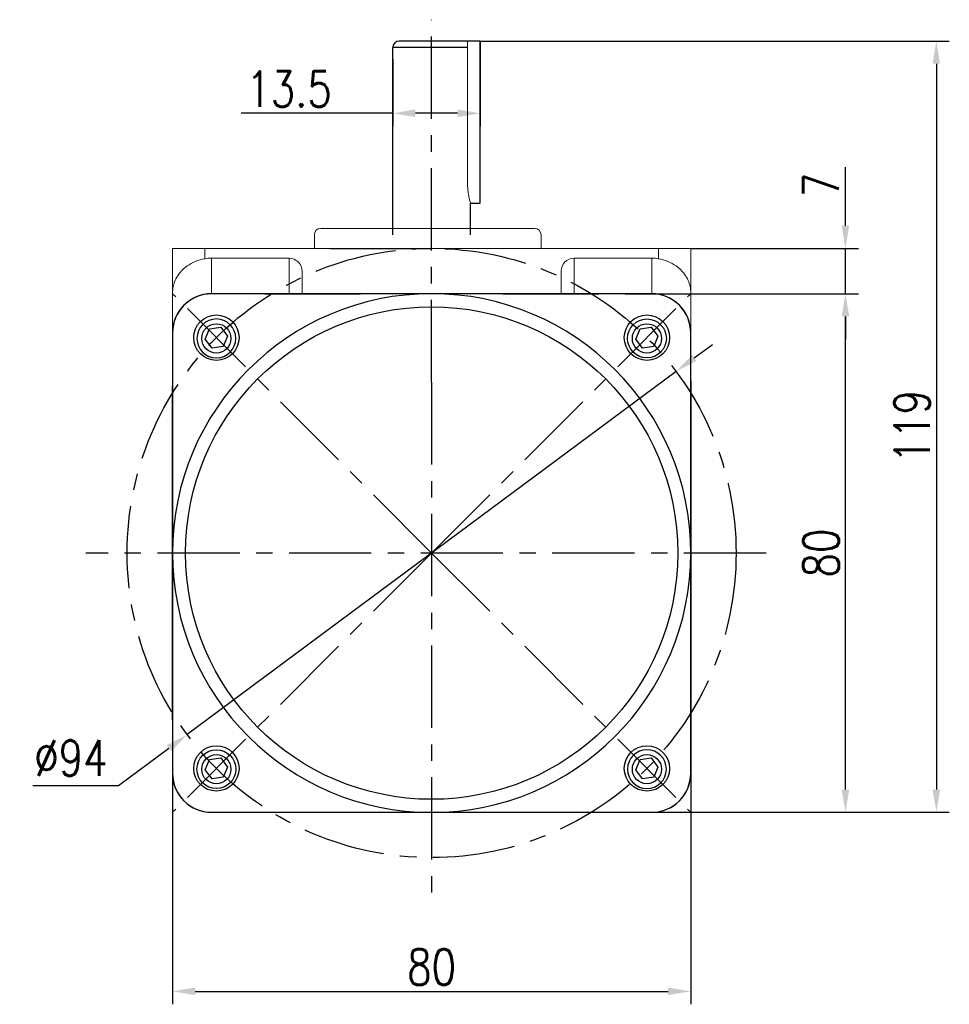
# Model space of a CAD drawing. Header units: inches. Extents: x -739 to 4096, y 9 to 1581.
# Tile 8 of 36: x 1245 to 1388, y 1062 to 1214. Entities that reach past the tile are written whole.
import ezdxf

# ---------------------------------------------------------------- set-up
doc = ezdxf.new("R2010")
doc.units = ezdxf.units.IN
doc.header["$LTSCALE"] = 10
doc.header["$MEASUREMENT"] = 0
doc.linetypes.add('CENTER', pattern=[10.16, 6.35, -1.27, 1.27, -1.27])
for name, color, linetype in [('1轮廓实线层', 7, 'Continuous'), ('3中心线层', 1, 'CENTER'), ('7标注层', 4, 'Continuous')]:
    doc.layers.add(name, color=color, linetype=linetype)
doc.styles.add('TH_GBDIM', font='romans.shx', dxfattribs={"width": 0.8, "bigfont": 'gbcbig.shx'})
doc.dimstyles.new('TH_GBDIM', dxfattribs={"dimtxt": 3.5, "dimasz": 2.5, "dimexe": 2, "dimexo": 0, "dimgap": 1, "dimtad": 1, "dimdec": 4, "dimdsep": 46, "dimtxsty": 'TH_GBDIM', "dimcen": 0.09, "dimclrd": 4, "dimclre": 4, "dimclrt": 3, "dimadec": 0, "dimazin": 0, "dimtfac": 1, "dimtdec": 4, "dimtmove": 0, "dimatfit": 3, "dimfxl": 1, "dimtzin": 0, "dimarcsym": 0})

# ---------------------------------------------------------------- blocks, each defined once
blk = doc.blocks.new('*D157')
at = {"layer": '7标注层', "color": 4, "lineweight": -2, "transparency": 16777216}
for p, q in [((1268.45, 1110.1), (1268.45, 1062.15)), ((1348.45, 1110.1), (1348.45, 1062.15)), ((1271.95, 1064.15), (1344.95, 1064.15))]:
    blk.add_line(p, q, dxfattribs=at)
at = {"layer": '7标注层', "color": 4, "transparency": 16777216}
for points in [[(1271.95, 1064.73), (1271.95, 1063.57), (1268.45, 1064.15)], [(1344.95, 1064.73), (1344.95, 1063.57), (1348.45, 1064.15)]]:
    blk.add_solid(points, dxfattribs=at)
at = {"layer": 'Defpoints', "color": 0, "transparency": 16777216}
for p in [(1268.45, 1110.1), (1348.45, 1110.1), (1348.45, 1064.15)]:
    blk.add_point(p, dxfattribs=at)
at = {"layer": '7标注层', "color": 3, "transparency": 16777216, "insert": (1308.45, 1067.9), "char_height": 5.5, "attachment_point": 5, "style": 'TH_GBDIM'}
blk.add_mtext('{80}{}{}', dxfattribs=at)
blk = doc.blocks.new('*D158')
at = {"layer": '7标注层', "color": 4, "lineweight": -2, "transparency": 16777216}
for p, q in [((1338.32, 1171.78), (1374.33, 1171.78)), ((1372.33, 1095.28), (1372.33, 1168.28)), ((1348.45, 1091.78), (1374.33, 1091.78))]:
    blk.add_line(p, q, dxfattribs=at)
at = {"layer": '7标注层', "color": 4, "transparency": 16777216}
for points in [[(1371.75, 1168.28), (1372.92, 1168.28), (1372.33, 1171.78)], [(1371.75, 1095.28), (1372.92, 1095.28), (1372.33, 1091.78)]]:
    blk.add_solid(points, dxfattribs=at)
at = {"layer": 'Defpoints', "color": 0, "transparency": 16777216}
for p in [(1338.32, 1171.78), (1372.33, 1171.78), (1348.45, 1091.78)]:
    blk.add_point(p, dxfattribs=at)
at = {"layer": '7标注层', "color": 3, "transparency": 16777216, "insert": (1368.58, 1131.78), "char_height": 5.5, "attachment_point": 5, "rotation": 90, "style": 'TH_GBDIM'}
blk.add_mtext('{80}{}{}', dxfattribs=at)
blk = doc.blocks.new('*D159')
at = {"layer": '7标注层', "color": 4, "lineweight": -2, "transparency": 16777216}
for p, q in [((1372.33, 1182.28), (1372.33, 1191.34)), ((1348.45, 1178.78), (1374.33, 1178.78)), ((1372.33, 1171.78), (1372.33, 1178.78)), ((1350.01, 1171.78), (1374.33, 1171.78)), ((1372.33, 1168.28), (1372.33, 1164.78))]:
    blk.add_line(p, q, dxfattribs=at)
at = {"layer": '7标注层', "color": 4, "transparency": 16777216}
for points in [[(1371.75, 1182.28), (1372.92, 1182.28), (1372.33, 1178.78)], [(1371.75, 1168.28), (1372.92, 1168.28), (1372.33, 1171.78)]]:
    blk.add_solid(points, dxfattribs=at)
at = {"layer": 'Defpoints', "color": 0, "transparency": 16777216}
for p in [(1348.45, 1178.78), (1372.33, 1178.78), (1350.01, 1171.78)]:
    blk.add_point(p, dxfattribs=at)
at = {"layer": '7标注层', "color": 3, "transparency": 16777216, "insert": (1368.58, 1188.56), "char_height": 5.5, "attachment_point": 5, "rotation": 90, "style": 'TH_GBDIM'}
blk.add_mtext('{7}{}{}', dxfattribs=at)
blk = doc.blocks.new('*D160')
at = {"layer": '7标注层', "color": 4, "lineweight": -2, "transparency": 16777216}
for p, q in [((1348.99, 1161.89), (1351.8, 1163.97)), ((1346.18, 1159.8), (1270.71, 1103.76)), ((1260.13, 1095.9), (1267.9, 1101.67)), ((1246.9, 1095.9), (1260.13, 1095.9))]:
    blk.add_line(p, q, dxfattribs=at)
at = {"layer": '7标注层', "color": 4, "transparency": 16777216}
for points in [[(1348.65, 1162.35), (1349.34, 1161.42), (1346.18, 1159.8)], [(1267.56, 1102.14), (1268.25, 1101.2), (1270.71, 1103.76)]]:
    blk.add_solid(points, dxfattribs=at)
at = {"layer": 'Defpoints', "color": 0, "transparency": 16777216}
for p in [(1346.18, 1159.8), (1270.71, 1103.76)]:
    blk.add_point(p, dxfattribs=at)
at = {"layer": '7标注层', "color": 3, "transparency": 16777216, "insert": (1252.76, 1100.15), "char_height": 5.5, "attachment_point": 5, "style": 'TH_GBDIM'}
blk.add_mtext('{∅94}{}{}', dxfattribs=at)
blk = doc.blocks.new('*D161')
at = {"layer": '7标注层', "color": 4, "lineweight": -2, "transparency": 16777216}
for p, q in [((1315.95, 1210.78), (1388.37, 1210.78)), ((1386.37, 1207.28), (1386.37, 1095.28)), ((1324.91, 1091.78), (1388.37, 1091.78))]:
    blk.add_line(p, q, dxfattribs=at)
at = {"layer": '7标注层', "color": 4, "transparency": 16777216}
for points in [[(1385.79, 1207.28), (1386.95, 1207.28), (1386.37, 1210.78)], [(1385.79, 1095.28), (1386.95, 1095.28), (1386.37, 1091.78)]]:
    blk.add_solid(points, dxfattribs=at)
at = {"layer": 'Defpoints', "color": 0, "transparency": 16777216}
for p in [(1315.95, 1210.78), (1324.91, 1091.78), (1386.37, 1091.78)]:
    blk.add_point(p, dxfattribs=at)
at = {"layer": '7标注层', "color": 3, "transparency": 16777216, "insert": (1382.62, 1151.28), "char_height": 5.5, "attachment_point": 5, "rotation": 90, "style": 'TH_GBDIM'}
blk.add_mtext('{119}{}{}', dxfattribs=at)
blk = doc.blocks.new('*D162')
at = {"layer": '7标注层', "color": 4, "lineweight": -2, "transparency": 16777216}
for p, q in [((1315.95, 1210.78), (1315.95, 1197.63)), ((1302.45, 1208), (1302.45, 1197.63)), ((1302.45, 1199.63), (1279.05, 1199.63)), ((1312.45, 1199.63), (1305.95, 1199.63))]:
    blk.add_line(p, q, dxfattribs=at)
at = {"layer": '7标注层', "color": 4, "transparency": 16777216}
for points in [[(1305.95, 1200.22), (1305.95, 1199.05), (1302.45, 1199.63)], [(1312.45, 1200.22), (1312.45, 1199.05), (1315.95, 1199.63)]]:
    blk.add_solid(points, dxfattribs=at)
at = {"layer": 'Defpoints', "color": 0, "transparency": 16777216}
for p in [(1315.95, 1210.78), (1302.45, 1208), (1315.95, 1199.63)]:
    blk.add_point(p, dxfattribs=at)
at = {"layer": '7标注层', "color": 3, "transparency": 16777216, "insert": (1286.44, 1203.38), "char_height": 5.5, "attachment_point": 5, "style": 'TH_GBDIM'}
blk.add_mtext('13.5', dxfattribs=at)

msp = doc.modelspace()

# ---------------------------------------------------------------- linework, layer by layer
at = {"color": 7, "linetype": 'Continuous', "lineweight": 15}
msp.add_line((1313.993, 1188.765), (1313.993, 1210.779), dxfattribs=at)
for p, q in [((1282.699, 1171.779), (1274.449, 1171.779)), ((1282.699, 1171.779), (1290.847, 1171.779)), ((1290.847, 1171.779), (1297.412, 1171.779)), ((1319.452, 1171.779), (1334.199, 1171.779)), ((1342.449, 1171.779), (1334.199, 1171.779)), ((1268.449, 1165.779), (1268.449, 1157.529)), ((1273.504, 1164.801), (1274.155, 1166.372)), ((1274.155, 1166.372), (1275.886, 1166.629)), ((1275.886, 1166.629), (1276.926, 1165.223)), ((1339.972, 1164.801), (1340.623, 1166.372)), ((1340.623, 1166.372), (1342.353, 1166.629)), ((1342.353, 1166.629), (1343.394, 1165.223)), ((1348.449, 1157.529), (1348.449, 1165.779)), ((1274.545, 1163.396), (1273.504, 1164.801)), ((1276.926, 1165.223), (1276.275, 1163.652)), ((1341.012, 1163.396), (1339.972, 1164.801)), ((1343.394, 1165.223), (1342.743, 1163.652)), ((1276.275, 1163.652), (1274.545, 1163.396)), ((1342.743, 1163.652), (1341.012, 1163.396)), ((1268.449, 1114.176), (1268.449, 1157.529)), ((1348.449, 1157.529), (1348.449, 1149.381)), ((1268.449, 1106.029), (1268.449, 1114.176)), ((1268.449, 1106.029), (1268.449, 1097.779)), ((1348.449, 1097.779), (1348.449, 1106.029)), ((1274.155, 1099.904), (1275.886, 1100.161)), ((1275.886, 1100.161), (1276.926, 1098.755)), ((1340.623, 1099.904), (1342.353, 1100.161)), ((1342.353, 1100.161), (1343.394, 1098.755)), ((1273.504, 1098.334), (1274.155, 1099.904)), ((1276.926, 1098.755), (1276.275, 1097.185)), ((1339.972, 1098.334), (1340.623, 1099.904)), ((1343.394, 1098.755), (1342.743, 1097.185)), ((1274.545, 1096.928), (1273.504, 1098.334)), ((1276.275, 1097.185), (1274.545, 1096.928)), ((1341.012, 1096.928), (1339.972, 1098.334)), ((1342.743, 1097.185), (1341.012, 1096.928)), ((1274.449, 1091.779), (1282.699, 1091.779)), ((1334.199, 1091.779), (1342.449, 1091.779))]:
    msp.add_line(p, q)
for centre, radius in [((1275.215, 1165.012), 3.5), ((1341.683, 1165.012), 3.5), ((1275.215, 1164.895), 2.25), ((1341.683, 1164.895), 3), ((1341.683, 1164.895), 2.25), ((1275.215, 1098.545), 3.5), ((1341.683, 1098.545), 3.5), ((1275.215, 1098.428), 3), ((1275.215, 1098.428), 2.25), ((1341.683, 1098.428), 2.25)]:
    msp.add_circle(centre, radius)
at = {"extrusion": (0, 0, -1)}
for centre in [(-1275.215, 1164.895), (-1341.683, 1098.428)]:
    msp.add_circle(centre, 3, dxfattribs=at)
for centre, start, end in [((1274.449, 1165.779), 90, 180), ((1342.449, 1165.779), 0, 90), ((1274.449, 1097.779), 180, 270), ((1342.449, 1097.779), 270, 0)]:
    msp.add_arc(centre, 6, start, end)
at = {"color": 7, "linetype": 'Continuous', "lineweight": 15}
msp.add_open_spline([(1314.443, 1185.799), (1314.446, 1185.789), (1314.459, 1185.745), (1314.385, 1185.993), (1314.246, 1186.52), (1314.087, 1187.326), (1314.002, 1188.126), (1313.995, 1188.617), (1313.993, 1188.765)], degree=3, knots=[0, 0, 0, 0, 0.0602507, 0.2653074, 0.4728209, 0.6883267, 0.9057943, 1, 1, 1, 1], dxfattribs=at)
at = {"layer": '1轮廓实线层'}
for p, q in [((1302.449, 1180.873), (1302.449, 1209.779)), ((1310.449, 1209.779), (1302.449, 1209.779)), ((1315.949, 1210.779), (1303.449, 1210.779)), ((1313.993, 1209.779), (1310.449, 1209.779)), ((1315.949, 1185.779), (1315.949, 1210.779)), ((1314.449, 1180.873), (1314.449, 1185.779)), ((1348.477, 1158.279), (1348.462, 1105.279))]:
    msp.add_line(p, q, dxfattribs=at)
at = {"layer": '1轮廓实线层', "color": 7, "linetype": 'Continuous', "lineweight": 15}
for p, q in [((1290.341, 1180.873), (1290.341, 1178.779)), ((1291.34, 1181.873), (1308.135, 1181.873)), ((1308.135, 1181.873), (1324.342, 1181.873)), ((1325.341, 1178.779), (1325.341, 1180.873)), ((1268.449, 1178.779), (1273.449, 1178.779)), ((1268.449, 1171.94), (1268.449, 1178.779)), ((1273.449, 1178.779), (1273.449, 1177.194)), ((1273.449, 1178.779), (1343.449, 1178.779)), ((1343.449, 1177.194), (1343.449, 1178.779)), ((1343.449, 1178.779), (1348.449, 1178.779)), ((1348.449, 1178.779), (1348.449, 1171.94)), ((1274.449, 1177.279), (1274.449, 1171.779)), ((1286.449, 1177.279), (1274.449, 1177.279)), ((1286.449, 1171.779), (1286.449, 1177.279)), ((1330.449, 1177.279), (1330.449, 1171.779)), ((1330.449, 1177.279), (1342.449, 1177.279)), ((1342.449, 1171.779), (1342.449, 1177.279)), ((1288.449, 1175.258), (1288.449, 1171.779)), ((1328.449, 1171.779), (1328.449, 1175.258)), ((1268.449, 1165.779), (1268.449, 1171.94)), ((1274.449, 1171.779), (1275.52, 1171.779)), ((1275.52, 1171.779), (1297.412, 1171.779)), ((1341.378, 1171.779), (1342.449, 1171.779)), ((1348.449, 1171.94), (1348.449, 1165.779)), ((1268.449, 1164.708), (1268.449, 1165.779)), ((1348.449, 1165.779), (1348.449, 1164.708)), ((1268.449, 1131.779), (1268.449, 1164.708)), ((1348.449, 1164.708), (1348.449, 1131.779)), ((1268.449, 1098.85), (1268.449, 1131.779)), ((1348.449, 1131.779), (1348.449, 1098.85)), ((1268.449, 1097.779), (1268.449, 1098.85)), ((1348.449, 1098.85), (1348.449, 1097.779)), ((1297.412, 1091.779), (1275.52, 1091.779)), ((1341.378, 1091.779), (1319.452, 1091.779)), ((1342.449, 1091.779), (1341.378, 1091.779))]:
    msp.add_line(p, q, dxfattribs=at)
at = {"layer": '1轮廓实线层', "color": 0}
for points in [[(1319.452, 1171.779), (1274.449, 1171.779, 0.4142136), (1268.449, 1165.779), (1268.449, 1097.779, 0.4142136), (1274.449, 1091.779), (1319.452, 1091.779)], [(1319.452, 1091.779), (1342.449, 1091.779, 0.4142136), (1348.449, 1097.779), (1348.449, 1165.779, 0.4142136), (1342.449, 1171.779), (1319.452, 1171.779)]]:
    msp.add_lwpolyline(points, format="xyb", dxfattribs=at)
at = {"layer": '1轮廓实线层'}
msp.add_circle((1308.449, 1131.779), 38, dxfattribs=at)
for centre, radius, start, end in [((1303.449, 1209.779), 1, 90, 180), ((1308.449, 1131.779), 40.02, 90, 270), ((1308.449, 1131.779), 40.02, 270, 90)]:
    msp.add_arc(centre, radius, start, end, dxfattribs=at)
at = {"layer": '1轮廓实线层', "color": 7, "linetype": 'Continuous', "lineweight": 15}
for centre, radius, start, end in [((1291.341, 1180.873), 1, 90, 180), ((1324.341, 1180.873), 1, 0, 90), ((1274.449, 1165.779), 6, 90, 180), ((1342.449, 1165.779), 6, 0, 90), ((1274.449, 1097.779), 6, 180, 270), ((1342.449, 1097.779), 6, 270, 0)]:
    msp.add_arc(centre, radius, start, end, dxfattribs=at)
for centre, major_axis, start_param, end_param in [((1274.449, 1171.216), (0, -6.063), 3.1415927, 3.3090407), ((1286.449, 1175.258), (0, -2.021), 1.5707963, 3.1415927), ((1330.449, 1175.258), (0, 2.021), 0, 1.5707963), ((1342.449, 1171.216), (0, 6.063), 6.1157372, 6.2831853)]:
    msp.add_ellipse(centre, major_axis=major_axis, ratio=0.9896874, start_param=start_param, end_param=end_param, dxfattribs=at)
for points, knots in [([(1273.449, 1177.194), (1272.939, 1177.072), (1271.922, 1176.829), (1270.782, 1176.168), (1269.959, 1175.478), (1269.327, 1174.741), (1268.827, 1173.874), (1268.518, 1172.915), (1268.449, 1172.261), (1268.449, 1171.943), (1268.449, 1171.94)], [0, 0, 0, 0, 0.1632796, 0.325761, 0.4399397, 0.5573936, 0.7048218, 0.8564876, 0.9983726, 1, 1, 1, 1]), ([(1348.449, 1171.94), (1348.449, 1171.943), (1348.449, 1172.261), (1348.382, 1172.906), (1348.075, 1173.865), (1347.582, 1174.727), (1346.946, 1175.472), (1346.125, 1176.163), (1344.977, 1176.829), (1343.959, 1177.072), (1343.449, 1177.194)], [0, 0, 0, 0, 0.0016274, 0.1435129, 0.2910808, 0.4426062, 0.5569336, 0.6742378, 0.8367196, 1, 1, 1, 1])]:
    msp.add_open_spline(points, degree=3, knots=knots, dxfattribs=at)
at = {"layer": '3中心线层', "ltscale": 0.2}
for p, q in [((1308.449, 1158.135), (1308.449, 1214.073)), ((1308.449, 1131.779), (1268.459, 1171.769)), ((1308.449, 1131.779), (1348.44, 1171.769)), ((1308.449, 1158.135), (1308.449, 1078.808)), ((1360.096, 1131.779), (1255.08, 1131.779)), ((1308.449, 1131.779), (1268.459, 1091.788)), ((1308.449, 1131.779), (1348.44, 1091.788))]:
    msp.add_line(p, q, dxfattribs=at)
msp.add_circle((1308.449, 1131.779), 47, dxfattribs=at)
at = {"layer": '7标注层', "color": 7}
msp.add_line((1314.453, 1185.779), (1315.949, 1185.779), dxfattribs=at)
at = {"layer": '7标注层'}
msp.add_line((1292.841, 1178.779), (1308.449, 1178.779), dxfattribs=at)

# ---------------------------------------------------------------- dimensions: what is measured, and where the dimension line sits
dim = msp.add_linear_dim(base=(1315.949, 1199.633), p1=(1302.449, 1208.004), p2=(1315.949, 1210.779), dimstyle='TH_GBDIM', override={"dimtxt": 5.5, "dimasz": 3.5, "dimdec": 1, "dimadec": 1}, dxfattribs=at)
dim.commit()
dim.dimension.update_dxf_attribs({"geometry": '*D162', "text_midpoint": (1286.444, 1199.633), "dimtype": 160})
for base, p1, p2, picture, middle in [((1386.37, 1091.779), (1315.949, 1210.779), (1324.914, 1091.779), '*D161', (1386.37, 1151.279)), ((1372.335, 1178.779), (1350.012, 1171.779), (1348.449, 1178.779), '*D159', (1372.335, 1188.56)), ((1372.335, 1171.779), (1348.449, 1091.779), (1338.324, 1171.779), '*D158', (1372.335, 1131.779))]:
    dim = msp.add_linear_dim(base=base, p1=p1, p2=p2, angle=90, text='{<>}{}{}', dimstyle='TH_GBDIM', override={"dimtxt": 5.5, "dimasz": 3.5, "dimdec": 1, "dimadec": 1}, dxfattribs=at)
    dim.commit()
    dim.dimension.update_dxf_attribs({"geometry": picture, "text_midpoint": middle, "dimtype": 160})
dim = msp.add_diameter_dim_2p(p1=(1346.184, 1159.798), p2=(1270.715, 1103.759), text='{<>}{}{}', dimstyle='TH_GBDIM', override={"dimtxt": 5.5, "dimasz": 3.5, "dimgap": 1.5, "dimtoh": 1, "dimdec": 0}, dxfattribs=at)
dim.commit()
dim.dimension.update_dxf_attribs({"geometry": '*D160', "text_midpoint": (1252.764, 1095.9), "dimtype": 163})
dim = msp.add_linear_dim(base=(1348.449, 1064.151), p1=(1268.449, 1110.102), p2=(1348.449, 1110.102), text='{<>}{}{}', dimstyle='TH_GBDIM', override={"dimtxt": 5.5, "dimasz": 3.5, "dimdec": 1, "dimadec": 1}, dxfattribs=at)
dim.commit()
dim.dimension.update_dxf_attribs({"geometry": '*D157', "text_midpoint": (1308.449, 1064.151), "dimtype": 160})

doc.saveas('drawing.dxf')
